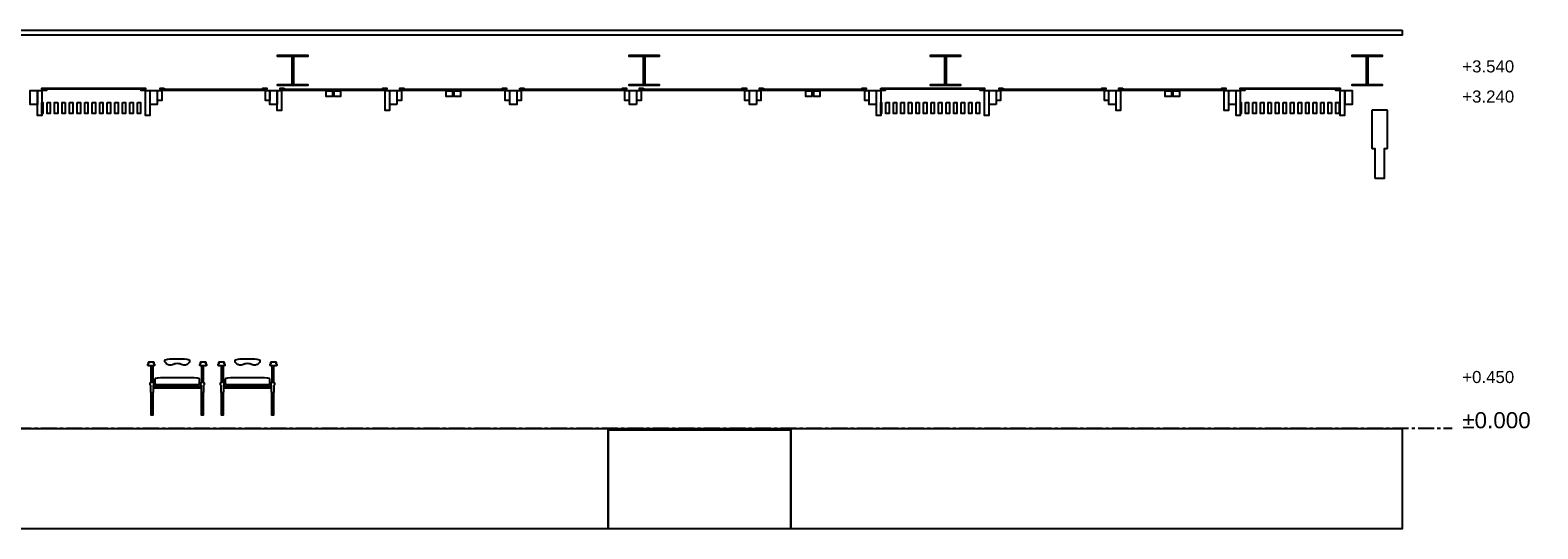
# Model space of a CAD drawing. Header units: millimetres. Extents: x -2320 to 44673, y -183000 to 30400.
# Tile 3 of 33: x 21237 to 36252, y -152000 to -147040. Entities that reach past the tile are written whole.
import ezdxf

# ---------------------------------------------------------------- set-up
doc = ezdxf.new("R2010")
doc.units = ezdxf.units.MM
doc.header["$LTSCALE"] = 50
doc.linetypes.add('CENTER', pattern=[5.08, 3.175, -0.635, 0.635, -0.635])
for name, color, linetype in [('A-DIMS', 1, 'Continuous'), ('A-SECT', 7, 'Continuous'), ('S-GRID', 8, 'CENTER')]:
    doc.layers.add(name, color=color, linetype=linetype)
doc.styles.add('VN', font='arial.ttf')

msp = doc.modelspace()

# ---------------------------------------------------------------- linework, layer by layer
at = {"layer": 'A-SECT'}
for points in [[(34899.3, -147040.1), (34899.3, -147090.1), (20552.1, -147090.1), (20552.1, -147040.1)], [(23845, -147300.8), (23702.1, -147300.8), (23702.1, -147290.1), (24002.1, -147290.1), (24002.1, -147300.8), (23859.2, -147300.8), (23859.2, -147579.4), (24002.1, -147579.4), (24002.1, -147590.1), (23702.1, -147590.1), (23702.1, -147579.4), (23845, -147579.4)], [(27345, -147300.8), (27202.1, -147300.8), (27202.1, -147290.1), (27502.1, -147290.1), (27502.1, -147300.8), (27359.2, -147300.8), (27359.2, -147579.4), (27502.1, -147579.4), (27502.1, -147590.1), (27202.1, -147590.1), (27202.1, -147579.4), (27345, -147579.4)], [(30345, -147300.8), (30202.1, -147300.8), (30202.1, -147290.1), (30502.1, -147290.1), (30502.1, -147300.8), (30359.2, -147300.8), (30359.2, -147579.4), (30502.1, -147579.4), (30502.1, -147590.1), (30202.1, -147590.1), (30202.1, -147579.4), (30345, -147579.4)], [(34545, -147300.8), (34402.1, -147300.8), (34402.1, -147290.1), (34702.1, -147290.1), (34702.1, -147300.8), (34559.2, -147300.8), (34559.2, -147579.4), (34702.1, -147579.4), (34702.1, -147590.1), (34402.1, -147590.1), (34402.1, -147579.4), (34545, -147579.4)], [(21308.8, -147780.1), (21238.8, -147780.1), (21238.8, -147640.1), (21308.8, -147640.1)], [(21353.8, -147640.1), (21353.8, -147890.1), (21311.8, -147890.1), (21311.8, -147640.1)], [(21358.8, -147628.1), (21353.8, -147628.1), (21353.8, -147618.1), (22387.3, -147618.1), (22387.3, -147628.1), (22382.3, -147628.1), (22382.3, -147640.1), (22342.3, -147640.1), (22342.3, -147628.1), (21398.8, -147628.1), (21398.8, -147640.1), (21358.8, -147640.1)], [(22387.3, -147640.1), (22429.3, -147640.1), (22429.3, -147890.1), (22387.3, -147890.1)], [(22502.3, -147640.1), (22502.3, -147780.1), (22432.3, -147780.1), (22432.3, -147640.1)], [(22505.3, -147640.1), (22547.3, -147640.1), (22547.3, -147740.1), (22505.3, -147740.1)], [(22572.3, -147616.1), (22572.3, -147628.1), (23555.8, -147628.1), (23555.8, -147616.1), (23595.8, -147616.1), (23595.8, -147628.1), (23565.8, -147628.1), (23565.8, -147640.1), (22562.3, -147640.1), (22562.3, -147628.1), (22532.3, -147628.1), (22532.3, -147616.1)], [(23580.8, -147640.1), (23622.8, -147640.1), (23622.8, -147740.1), (23580.8, -147740.1)], [(23695.8, -147780.1), (23625.8, -147780.1), (23625.8, -147640.1), (23695.8, -147640.1)], [(23698.8, -147640.1), (23740.8, -147640.1), (23740.8, -147840.1), (23698.8, -147840.1)], [(23765.8, -147616.1), (23765.8, -147628.1), (24749.3, -147628.1), (24749.3, -147616.1), (24789.3, -147616.1), (24789.3, -147628.1), (24759.3, -147628.1), (24759.3, -147640.1), (23755.8, -147640.1), (23755.8, -147628.1), (23725.8, -147628.1), (23725.8, -147616.1)], [(24186.8, -147642.1), (24248.8, -147642.1), (24248.8, -147700.1), (24186.8, -147700.1)], [(24266.3, -147642.1), (24328.3, -147642.1), (24328.3, -147700.1), (24266.3, -147700.1)], [(24816.3, -147640.1), (24816.3, -147840.1), (24774.3, -147840.1), (24774.3, -147640.1)], [(24889.3, -147780.1), (24819.3, -147780.1), (24819.3, -147640.1), (24889.3, -147640.1)], [(24892.3, -147640.1), (24934.3, -147640.1), (24934.3, -147740.1), (24892.3, -147740.1)], [(25942.8, -147628.1), (25942.8, -147616.1), (25982.8, -147616.1), (25982.8, -147628.1), (25952.8, -147628.1), (25952.8, -147640.1), (24949.3, -147640.1), (24949.3, -147628.1), (24919.3, -147628.1), (24919.3, -147616.1), (24959.3, -147616.1), (24959.3, -147628.1)], [(25442.3, -147642.1), (25442.3, -147700.1), (25380.2, -147700.1), (25380.2, -147642.1)], [(25521.8, -147642.1), (25521.8, -147700.1), (25459.7, -147700.1), (25459.7, -147642.1)], [(25967.8, -147640.1), (26009.8, -147640.1), (26009.8, -147740.1), (25967.8, -147740.1)], [(26082.8, -147640.1), (26082.8, -147780.1), (26012.8, -147780.1), (26012.8, -147640.1)], [(26085.8, -147640.1), (26127.8, -147640.1), (26127.8, -147740.1), (26085.8, -147740.1)], [(26112.8, -147616.1), (26152.8, -147616.1), (26152.8, -147628.1), (27136.2, -147628.1), (27136.2, -147616.1), (27176.2, -147616.1), (27176.2, -147628.1), (27146.2, -147628.1), (27146.2, -147640.1), (26142.8, -147640.1), (26142.8, -147628.1), (26112.8, -147628.1)], [(27203.2, -147640.1), (27203.2, -147740.1), (27161.2, -147740.1), (27161.2, -147640.1)], [(27276.2, -147780.1), (27206.2, -147780.1), (27206.2, -147640.1), (27276.2, -147640.1)], [(27321.2, -147640.1), (27321.2, -147740.1), (27279.2, -147740.1), (27279.2, -147640.1)], [(27346.2, -147616.1), (27346.2, -147628.1), (28329.7, -147628.1), (28329.7, -147616.1), (28369.7, -147616.1), (28369.7, -147628.1), (28339.7, -147628.1), (28339.7, -147640.1), (27336.2, -147640.1), (27336.2, -147628.1), (27306.2, -147628.1), (27306.2, -147616.1)], [(28354.7, -147640.1), (28396.7, -147640.1), (28396.7, -147740.1), (28354.7, -147740.1)], [(28469.7, -147780.1), (28399.7, -147780.1), (28399.7, -147640.1), (28469.7, -147640.1)], [(28472.7, -147640.1), (28514.7, -147640.1), (28514.7, -147740.1), (28472.7, -147740.1)], [(28539.7, -147616.1), (28539.7, -147628.1), (29523.2, -147628.1), (29523.2, -147616.1), (29563.2, -147616.1), (29563.2, -147628.1), (29533.2, -147628.1), (29533.2, -147640.1), (28529.7, -147640.1), (28529.7, -147628.1), (28499.7, -147628.1), (28499.7, -147616.1)], [(28960.7, -147642.1), (29022.7, -147642.1), (29022.7, -147700.1), (28960.7, -147700.1)], [(29040.2, -147642.1), (29102.2, -147642.1), (29102.2, -147700.1), (29040.2, -147700.1)], [(29548.2, -147640.1), (29590.2, -147640.1), (29590.2, -147740.1), (29548.2, -147740.1)], [(29663.2, -147640.1), (29663.2, -147780.1), (29593.2, -147780.1), (29593.2, -147640.1)], [(29666.2, -147640.1), (29708.2, -147640.1), (29708.2, -147890.1), (29666.2, -147890.1)], [(29708.2, -147618.1), (30741.7, -147618.1), (30741.7, -147628.1), (30736.7, -147628.1), (30736.7, -147640.1), (30696.7, -147640.1), (30696.7, -147628.1), (29753.2, -147628.1), (29753.2, -147640.1), (29713.2, -147640.1), (29713.2, -147628.1), (29708.2, -147628.1)], [(30741.7, -147640.1), (30783.7, -147640.1), (30783.7, -147890.1), (30741.7, -147890.1)], [(30856.7, -147780.1), (30786.7, -147780.1), (30786.7, -147640.1), (30856.7, -147640.1)], [(30859.7, -147640.1), (30901.7, -147640.1), (30901.7, -147740.1), (30859.7, -147740.1)], [(30926.7, -147616.1), (30926.7, -147628.1), (31910.1, -147628.1), (31910.1, -147616.1), (31950.1, -147616.1), (31950.1, -147628.1), (31920.1, -147628.1), (31920.1, -147640.1), (30916.7, -147640.1), (30916.7, -147628.1), (30886.7, -147628.1), (30886.7, -147616.1)], [(31935.1, -147640.1), (31977.1, -147640.1), (31977.1, -147740.1), (31935.1, -147740.1)], [(32050.1, -147780.1), (31980.1, -147780.1), (31980.1, -147640.1), (32050.1, -147640.1)], [(32053.1, -147640.1), (32095.1, -147640.1), (32095.1, -147840.1), (32053.1, -147840.1)], [(32120.1, -147616.1), (32120.1, -147628.1), (33103.6, -147628.1), (33103.6, -147616.1), (33143.6, -147616.1), (33143.6, -147628.1), (33113.6, -147628.1), (33113.6, -147640.1), (32110.1, -147640.1), (32110.1, -147628.1), (32080.1, -147628.1), (32080.1, -147616.1)], [(32603.2, -147642.1), (32603.2, -147700.1), (32541.1, -147700.1), (32541.1, -147642.1)], [(32682.6, -147642.1), (32682.6, -147700.1), (32620.6, -147700.1), (32620.6, -147642.1)], [(33128.6, -147640.1), (33170.6, -147640.1), (33170.6, -147840.1), (33128.6, -147840.1)], [(33243.6, -147640.1), (33243.6, -147780.1), (33173.6, -147780.1), (33173.6, -147640.1)], [(33246.6, -147640.1), (33288.6, -147640.1), (33288.6, -147890.1), (33246.6, -147890.1)], [(34285.1, -147628.1), (34280.1, -147628.1), (34280.1, -147640.1), (34240.1, -147640.1), (34240.1, -147628.1), (33333.6, -147628.1), (33333.6, -147640.1), (33293.6, -147640.1), (33293.6, -147628.1), (33288.6, -147628.1), (33288.6, -147618.1), (34285.1, -147618.1)], [(34285.1, -147640.1), (34327.1, -147640.1), (34327.1, -147890.1), (34285.1, -147890.1)], [(34332.1, -147640.1), (34367.1, -147640.1), (34402.1, -147640.1), (34402.1, -147780.1), (34367.1, -147780.1), (34332.1, -147780.1)], [(21354.8, -147760.1), (21362.3, -147760.1), (21362.3, -147870.1), (21354.8, -147870.1)], [(21405.3, -147760.1), (21437.3, -147760.1), (21437.3, -147870.1), (21405.3, -147870.1)], [(21512.3, -147760.1), (21512.3, -147870.1), (21480.3, -147870.1), (21480.3, -147760.1)], [(21587.3, -147760.1), (21587.3, -147870.1), (21555.3, -147870.1), (21555.3, -147760.1)], [(21630.3, -147760.1), (21662.3, -147760.1), (21662.3, -147870.1), (21630.3, -147870.1)], [(21705.3, -147760.1), (21737.3, -147760.1), (21737.3, -147870.1), (21705.3, -147870.1)], [(21780.3, -147760.1), (21812.3, -147760.1), (21812.3, -147870.1), (21780.3, -147870.1)], [(21855.3, -147760.1), (21887.3, -147760.1), (21887.3, -147870.1), (21855.3, -147870.1)], [(21930.3, -147760.1), (21962.3, -147760.1), (21962.3, -147870.1), (21930.3, -147870.1)], [(22005.3, -147760.1), (22037.3, -147760.1), (22037.3, -147870.1), (22005.3, -147870.1)], [(22080.3, -147760.1), (22112.3, -147760.1), (22112.3, -147870.1), (22080.3, -147870.1)], [(22155.3, -147760.1), (22187.3, -147760.1), (22187.3, -147870.1), (22155.3, -147870.1)], [(22230.3, -147760.1), (22262.3, -147760.1), (22262.3, -147870.1), (22230.3, -147870.1)], [(22305.3, -147760.1), (22337.3, -147760.1), (22337.3, -147870.1), (22305.3, -147870.1)], [(29709.2, -147760.1), (29716.7, -147760.1), (29716.7, -147870.1), (29709.2, -147870.1)], [(29759.7, -147760.1), (29791.7, -147760.1), (29791.7, -147870.1), (29759.7, -147870.1)], [(29834.7, -147760.1), (29866.7, -147760.1), (29866.7, -147870.1), (29834.7, -147870.1)], [(29909.7, -147760.1), (29941.7, -147760.1), (29941.7, -147870.1), (29909.7, -147870.1)], [(30016.7, -147760.1), (30016.7, -147870.1), (29984.7, -147870.1), (29984.7, -147760.1)], [(30091.7, -147760.1), (30091.7, -147870.1), (30059.7, -147870.1), (30059.7, -147760.1)], [(30134.7, -147760.1), (30166.7, -147760.1), (30166.7, -147870.1), (30134.7, -147870.1)], [(30209.7, -147760.1), (30241.7, -147760.1), (30241.7, -147870.1), (30209.7, -147870.1)], [(30284.7, -147760.1), (30316.7, -147760.1), (30316.7, -147870.1), (30284.7, -147870.1)], [(30359.7, -147760.1), (30391.7, -147760.1), (30391.7, -147870.1), (30359.7, -147870.1)], [(30434.7, -147760.1), (30466.7, -147760.1), (30466.7, -147870.1), (30434.7, -147870.1)], [(30509.7, -147760.1), (30541.7, -147760.1), (30541.7, -147870.1), (30509.7, -147870.1)], [(30584.7, -147760.1), (30616.7, -147760.1), (30616.7, -147870.1), (30584.7, -147870.1)], [(30659.7, -147760.1), (30691.7, -147760.1), (30691.7, -147870.1), (30659.7, -147870.1)], [(33289.6, -147760.1), (33297.1, -147760.1), (33297.1, -147870.1), (33289.6, -147870.1)], [(33340.1, -147760.1), (33372.1, -147760.1), (33372.1, -147870.1), (33340.1, -147870.1)], [(33415.1, -147760.1), (33447.1, -147760.1), (33447.1, -147870.1), (33415.1, -147870.1)], [(33490.1, -147760.1), (33522.1, -147760.1), (33522.1, -147870.1), (33490.1, -147870.1)], [(33597.1, -147760.1), (33597.1, -147870.1), (33565.1, -147870.1), (33565.1, -147760.1)], [(33672.1, -147760.1), (33672.1, -147870.1), (33640.1, -147870.1), (33640.1, -147760.1)], [(33715.1, -147760.1), (33747.1, -147760.1), (33747.1, -147870.1), (33715.1, -147870.1)], [(33790.1, -147760.1), (33822.1, -147760.1), (33822.1, -147870.1), (33790.1, -147870.1)], [(33865.1, -147760.1), (33897.1, -147760.1), (33897.1, -147870.1), (33865.1, -147870.1)], [(33940.1, -147760.1), (33972.1, -147760.1), (33972.1, -147870.1), (33940.1, -147870.1)], [(34015.1, -147760.1), (34047.1, -147760.1), (34047.1, -147870.1), (34015.1, -147870.1)], [(34090.1, -147760.1), (34122.1, -147760.1), (34122.1, -147870.1), (34090.1, -147870.1)], [(34197.1, -147760.1), (34197.1, -147870.1), (34165.1, -147870.1), (34165.1, -147760.1)], [(34272.1, -147760.1), (34272.1, -147870.1), (34240.1, -147870.1), (34240.1, -147760.1)], [(34632.1, -148513.8), (34632.1, -148221.3), (34606.1, -148221.3), (34602.1, -148217.4), (34602.1, -147835.1), (34606.1, -147831.2), (34748.1, -147831.2), (34752.1, -147835.1), (34752.1, -148217.4), (34748.1, -148221.3), (34722.1, -148221.3), (34722.1, -148513.8)], [(22410.1, -150374), (22410.1, -150361), (22416.1, -150355), (22420.1, -150355), (22416.1, -150351), (22416.1, -150344), (22420.1, -150340), (22466.1, -150340), (22470.1, -150344), (22470.1, -150351), (22466.1, -150355), (22470.1, -150355), (22476.1, -150361), (22476.1, -150374), (22470.1, -150380), (22416.1, -150380)], [(22439.1, -150637), (22439.1, -150573), (22437.1, -150570), (22436.1, -150570), (22434.1, -150568), (22434.1, -150547), (22436.1, -150545), (22444.1, -150545), (22444.1, -150544.1), (22444.1, -150543.8), (22444.1, -150543.1), (22444.1, -150540.4), (22444.1, -150537), (22444.1, -150530.5), (22444.1, -150511.6), (22444.1, -150418.4), (22444.1, -150399.5), (22444.1, -150393), (22444.1, -150389.6), (22444.1, -150386.9), (22444.1, -150386.2), (22444.1, -150385.9), (22444.1, -150385), (22458.1, -150385), (22458.1, -150385.9), (22458.1, -150386.2), (22458.1, -150386.9), (22458.1, -150389.6), (22458.1, -150393), (22458.1, -150399.5), (22458.1, -150418.4), (22458.1, -150511.6), (22458.1, -150530.5), (22458.1, -150537), (22458.1, -150540.4), (22458.1, -150543.1), (22458.1, -150543.8), (22458.1, -150544.1), (22458.1, -150545), (22465.1, -150545), (22467.1, -150547), (22467.1, -150568), (22465.1, -150570), (22464.1, -150570), (22462.1, -150573), (22462.1, -150637), (22464.1, -150640), (22460.1, -150640), (22460.1, -150870), (22444.1, -150870), (22444.1, -150640), (22437.1, -150640)], [(22604.6, -150312.4), (22629, -150309.2), (22653.4, -150308.2), (22677.7, -150307.8), (22702.1, -150307.8), (22726.5, -150307.8), (22750.9, -150308.2), (22775.2, -150309.2), (22799.6, -150312.4), (22821.7, -150320.1), (22824, -150325.1), (22825.5, -150332.7), (22824, -150338.5), (22820.4, -150345.4), (22808, -150358), (22799.6, -150365.2), (22783, -150370.7), (22775.2, -150373), (22766.5, -150370.7), (22750.9, -150367.5), (22726.5, -150359), (22719.5, -150358), (22702.1, -150355.5), (22684.7, -150358), (22677.7, -150359), (22653.4, -150367.5), (22637.7, -150370.7), (22629, -150373), (22621.2, -150370.7), (22604.6, -150365.2), (22596.3, -150358), (22583.8, -150345.4), (22580.2, -150338.5), (22578.7, -150332.7), (22580.2, -150325.1), (22582.5, -150320.1)], [(22928.1, -150374), (22928.1, -150361), (22934.1, -150355), (22938.1, -150355), (22934.1, -150351), (22934.1, -150344), (22938.1, -150340), (22984.1, -150340), (22988.1, -150344), (22988.1, -150351), (22984.1, -150355), (22988.1, -150355), (22994.1, -150361), (22994.1, -150374), (22988.1, -150380), (22934.1, -150380)], [(22942.1, -150637), (22942.1, -150573), (22940.1, -150570), (22939.1, -150570), (22937.1, -150568), (22937.1, -150547), (22939.1, -150545), (22946.1, -150545), (22946.1, -150544.1), (22946.1, -150543.8), (22946.1, -150543.1), (22946.1, -150540.4), (22946.1, -150537), (22946.1, -150530.5), (22946.1, -150511.6), (22946.1, -150418.4), (22946.1, -150399.5), (22946.1, -150393), (22946.1, -150389.6), (22946.1, -150386.9), (22946.1, -150386.2), (22946.1, -150385.9), (22946.1, -150385), (22960.1, -150385), (22960.1, -150385.9), (22960.1, -150386.2), (22960.1, -150386.9), (22960.1, -150389.6), (22960.1, -150393), (22960.1, -150399.5), (22960.1, -150418.4), (22960.1, -150511.6), (22960.1, -150530.5), (22960.1, -150537), (22960.1, -150540.4), (22960.1, -150543.1), (22960.1, -150543.8), (22960.1, -150544.1), (22960.1, -150545), (22968.1, -150545), (22970.1, -150547), (22970.1, -150568), (22968.1, -150570), (22967.1, -150570), (22965.1, -150573), (22965.1, -150637), (22967.1, -150640), (22960.1, -150640), (22960.1, -150870), (22944.1, -150870), (22944.1, -150640), (22940.1, -150640)], [(23110.1, -150374), (23110.1, -150361), (23116.1, -150355), (23120.1, -150355), (23116.1, -150351), (23116.1, -150344), (23120.1, -150340), (23166.1, -150340), (23170.1, -150344), (23170.1, -150351), (23166.1, -150355), (23170.1, -150355), (23176.1, -150361), (23176.1, -150374), (23170.1, -150380), (23116.1, -150380)], [(23139.1, -150637), (23139.1, -150573), (23137.1, -150570), (23136.1, -150570), (23134.1, -150568), (23134.1, -150547), (23136.1, -150545), (23144.1, -150545), (23144.1, -150544.1), (23144.1, -150543.8), (23144.1, -150543.1), (23144.1, -150540.4), (23144.1, -150537), (23144.1, -150530.5), (23144.1, -150511.6), (23144.1, -150418.4), (23144.1, -150399.5), (23144.1, -150393), (23144.1, -150389.6), (23144.1, -150386.9), (23144.1, -150386.2), (23144.1, -150385.9), (23144.1, -150385), (23158.1, -150385), (23158.1, -150385.9), (23158.1, -150386.2), (23158.1, -150386.9), (23158.1, -150389.6), (23158.1, -150393), (23158.1, -150399.5), (23158.1, -150418.4), (23158.1, -150511.6), (23158.1, -150530.5), (23158.1, -150537), (23158.1, -150540.4), (23158.1, -150543.1), (23158.1, -150543.8), (23158.1, -150544.1), (23158.1, -150545), (23165.1, -150545), (23167.1, -150547), (23167.1, -150568), (23165.1, -150570), (23164.1, -150570), (23162.1, -150573), (23162.1, -150637), (23164.1, -150640), (23160.1, -150640), (23160.1, -150870), (23144.1, -150870), (23144.1, -150640), (23137.1, -150640)], [(23304.6, -150312.4), (23329, -150309.2), (23353.3, -150308.2), (23377.7, -150307.8), (23402.1, -150307.8), (23426.5, -150307.8), (23450.8, -150308.2), (23475.2, -150309.2), (23499.6, -150312.4), (23521.7, -150320.1), (23524, -150325.1), (23525.5, -150332.7), (23524, -150338.5), (23520.4, -150345.4), (23507.9, -150358), (23499.6, -150365.2), (23483, -150370.7), (23475.2, -150373), (23466.5, -150370.7), (23450.8, -150367.5), (23426.5, -150359), (23419.5, -150358), (23402.1, -150355.5), (23384.7, -150358), (23377.7, -150359), (23353.3, -150367.5), (23337.7, -150370.7), (23329, -150373), (23321.2, -150370.7), (23304.6, -150365.2), (23296.2, -150358), (23283.8, -150345.4), (23280.2, -150338.5), (23278.7, -150332.7), (23280.2, -150325.1), (23282.5, -150320.1)], [(23628.1, -150374), (23628.1, -150361), (23634.1, -150355), (23638.1, -150355), (23634.1, -150351), (23634.1, -150344), (23638.1, -150340), (23684.1, -150340), (23688.1, -150344), (23688.1, -150351), (23684.1, -150355), (23688.1, -150355), (23694.1, -150361), (23694.1, -150374), (23688.1, -150380), (23634.1, -150380)], [(23642.1, -150637), (23642.1, -150573), (23640.1, -150570), (23639.1, -150570), (23637.1, -150568), (23637.1, -150547), (23639.1, -150545), (23646.1, -150545), (23646.1, -150544.1), (23646.1, -150543.8), (23646.1, -150543.1), (23646.1, -150540.4), (23646.1, -150537), (23646.1, -150530.5), (23646.1, -150511.6), (23646.1, -150418.4), (23646.1, -150399.5), (23646.1, -150393), (23646.1, -150389.6), (23646.1, -150386.9), (23646.1, -150386.2), (23646.1, -150385.9), (23646.1, -150385), (23660.1, -150385), (23660.1, -150385.9), (23660.1, -150386.2), (23660.1, -150386.9), (23660.1, -150389.6), (23660.1, -150393), (23660.1, -150399.5), (23660.1, -150418.4), (23660.1, -150511.6), (23660.1, -150530.5), (23660.1, -150537), (23660.1, -150540.4), (23660.1, -150543.1), (23660.1, -150543.8), (23660.1, -150544.1), (23660.1, -150545), (23668.1, -150545), (23670.1, -150547), (23670.1, -150568), (23668.1, -150570), (23667.1, -150570), (23665.1, -150573), (23665.1, -150637), (23667.1, -150640), (23660.1, -150640), (23660.1, -150870), (23644.1, -150870), (23644.1, -150640), (23640.1, -150640)], [(22467.1, -150580), (22937.1, -150580), (22937.1, -150600), (22467.1, -150600)], [(22507.6, -150497.1), (22533.9, -150496.4), (22562, -150496.1), (22590, -150495.9), (22618, -150495.9), (22646, -150495.8), (22674.1, -150495.8), (22702.1, -150495.8), (22730.1, -150495.8), (22758.2, -150495.8), (22786.2, -150495.9), (22814.2, -150495.9), (22842.2, -150496.1), (22870.3, -150496.4), (22896.6, -150497.1), (22899.8, -150497.4), (22915.4, -150500.1), (22917.2, -150500.9), (22919.1, -150505.1), (22919.8, -150509.6), (22920.4, -150514.1), (22920.9, -150518.6), (22921.2, -150523), (22921.4, -150527.5), (22921.5, -150532), (22921.4, -150536.5), (22921.2, -150541), (22920.9, -150545.4), (22920.4, -150549.9), (22919.8, -150554.4), (22919.1, -150558.9), (22917.2, -150563.1), (22915.4, -150563.9), (22899.8, -150566.6), (22896.6, -150566.9), (22870.3, -150567.6), (22842.2, -150567.9), (22814.2, -150568.1), (22786.2, -150568.1), (22758.2, -150568.2), (22730.1, -150568.2), (22702.1, -150568.2), (22674.1, -150568.2), (22646, -150568.2), (22618, -150568.1), (22590, -150568.1), (22562, -150567.9), (22533.9, -150567.6), (22507.6, -150566.9), (22504.4, -150566.6), (22488.8, -150563.9), (22487, -150563.1), (22485.1, -150558.9), (22484.4, -150554.4), (22483.8, -150549.9), (22483.3, -150545.4), (22483, -150541), (22482.8, -150536.5), (22482.7, -150532), (22482.8, -150527.5), (22483, -150523), (22483.3, -150518.6), (22483.8, -150514.1), (22484.4, -150509.6), (22485.1, -150505.1), (22487, -150500.9), (22488.8, -150500.1), (22504.4, -150497.4)], [(23167.1, -150580), (23637.1, -150580), (23637.1, -150600), (23167.1, -150600)], [(23207.6, -150497.1), (23233.9, -150496.4), (23262, -150496.1), (23290, -150495.9), (23318, -150495.9), (23346, -150495.8), (23374.1, -150495.8), (23402.1, -150495.8), (23430.1, -150495.8), (23458.2, -150495.8), (23486.2, -150495.9), (23514.2, -150495.9), (23542.2, -150496.1), (23570.3, -150496.4), (23596.6, -150497.1), (23599.8, -150497.4), (23615.4, -150500.1), (23617.2, -150500.9), (23619.1, -150505.1), (23619.8, -150509.6), (23620.4, -150514.1), (23620.9, -150518.6), (23621.2, -150523), (23621.4, -150527.5), (23621.5, -150532), (23621.4, -150536.5), (23621.2, -150541), (23620.9, -150545.4), (23620.4, -150549.9), (23619.8, -150554.4), (23619.1, -150558.9), (23617.2, -150563.1), (23615.4, -150563.9), (23599.8, -150566.6), (23596.6, -150566.9), (23570.3, -150567.6), (23542.2, -150567.9), (23514.2, -150568.1), (23486.2, -150568.1), (23458.2, -150568.2), (23430.1, -150568.2), (23402.1, -150568.2), (23374.1, -150568.2), (23346, -150568.2), (23318, -150568.1), (23290, -150568.1), (23262, -150567.9), (23233.9, -150567.6), (23207.6, -150566.9), (23204.4, -150566.6), (23188.8, -150563.9), (23187, -150563.1), (23185.1, -150558.9), (23184.4, -150554.4), (23183.8, -150549.9), (23183.3, -150545.4), (23183, -150541), (23182.8, -150536.5), (23182.7, -150532), (23182.8, -150527.5), (23183, -150523), (23183.3, -150518.6), (23183.8, -150514.1), (23184.4, -150509.6), (23185.1, -150505.1), (23187, -150500.9), (23188.8, -150500.1), (23204.4, -150497.4)], [(26602.1, -151001.8), (26992.5, -151001.8), (26992.5, -152000), (26602.1, -152000), (19952.1, -152000), (19952.1, -151001.8)], [(26992.5, -151003), (27105, -151003), (27105, -151015), (26992.5, -151015)], [(28811.7, -151015), (28811.7, -152000), (26992.5, -152000), (26992.5, -151015)], [(27112.1, -151003), (27235.5, -151003), (27235.5, -151015), (27112.1, -151015)], [(27242.5, -151003), (27394.9, -151003), (27394.9, -151015), (27242.5, -151015)], [(27525.4, -151003), (27525.4, -151015), (27402, -151015), (27402, -151003)], [(27598.1, -151003), (27598.1, -151015), (27532.4, -151015), (27532.4, -151003)], [(27602.1, -151003), (27641.1, -151003), (27641.1, -151015), (27602.1, -151015)], [(27684.1, -151003), (27684.1, -151015), (27644.1, -151015), (27644.1, -151003)], [(27727.1, -151003), (27727.1, -151015), (27687.1, -151015), (27687.1, -151003)], [(27770.1, -151003), (27770.1, -151015), (27730.1, -151015), (27730.1, -151003)], [(27813.1, -151003), (27813.1, -151015), (27773.1, -151015), (27773.1, -151003)], [(27856.1, -151003), (27856.1, -151015), (27816.1, -151015), (27816.1, -151003)], [(27899.1, -151003), (27899.1, -151015), (27859.1, -151015), (27859.1, -151003)], [(27902.1, -151003), (27942.1, -151003), (27942.1, -151015), (27902.1, -151015)], [(27985.1, -151003), (27985.1, -151015), (27945.1, -151015), (27945.1, -151003)], [(28028.1, -151003), (28028.1, -151015), (27988.1, -151015), (27988.1, -151003)], [(28071.1, -151003), (28071.1, -151015), (28031.1, -151015), (28031.1, -151003)], [(28114.1, -151003), (28114.1, -151015), (28074.1, -151015), (28074.1, -151003)], [(28157.1, -151003), (28157.1, -151015), (28117.1, -151015), (28117.1, -151003)], [(28200.1, -151003), (28200.1, -151015), (28160.1, -151015), (28160.1, -151003)], [(28206.1, -151003), (28264.7, -151003), (28264.7, -151015), (28206.1, -151015)], [(28271.8, -151003), (28395.1, -151003), (28395.1, -151015), (28271.8, -151015)], [(28402.2, -151003), (28554.6, -151003), (28554.6, -151015), (28402.2, -151015)], [(28685, -151003), (28685, -151015), (28561.7, -151015), (28561.7, -151003)], [(28811.7, -151003), (28811.7, -151015), (28692.1, -151015), (28692.1, -151003)], [(29027.9, -151001.8), (34899.3, -151001.8), (34899.3, -152000), (29027.9, -152000), (28811.7, -152000), (28811.7, -151001.8)]]:
    msp.add_lwpolyline(points, close=True, dxfattribs=at)
at = {"layer": 'S-GRID'}
msp.add_line((-500, -151000), (35399.3, -151000), dxfattribs=at)

# ---------------------------------------------------------------- texts
at = {"layer": 'A-DIMS', "style": 'VN'}
for s, height, p in [('+3.540', 120, (35499.3, -147460)), ('+3.240', 120, (35499.3, -147760)), ('+0.450', 120, (35499.3, -150550)), ('±0.000', 160, (35499.3, -151000))]:
    msp.add_text(s, height=height, dxfattribs=at).set_placement(p)

doc.saveas('drawing.dxf')
